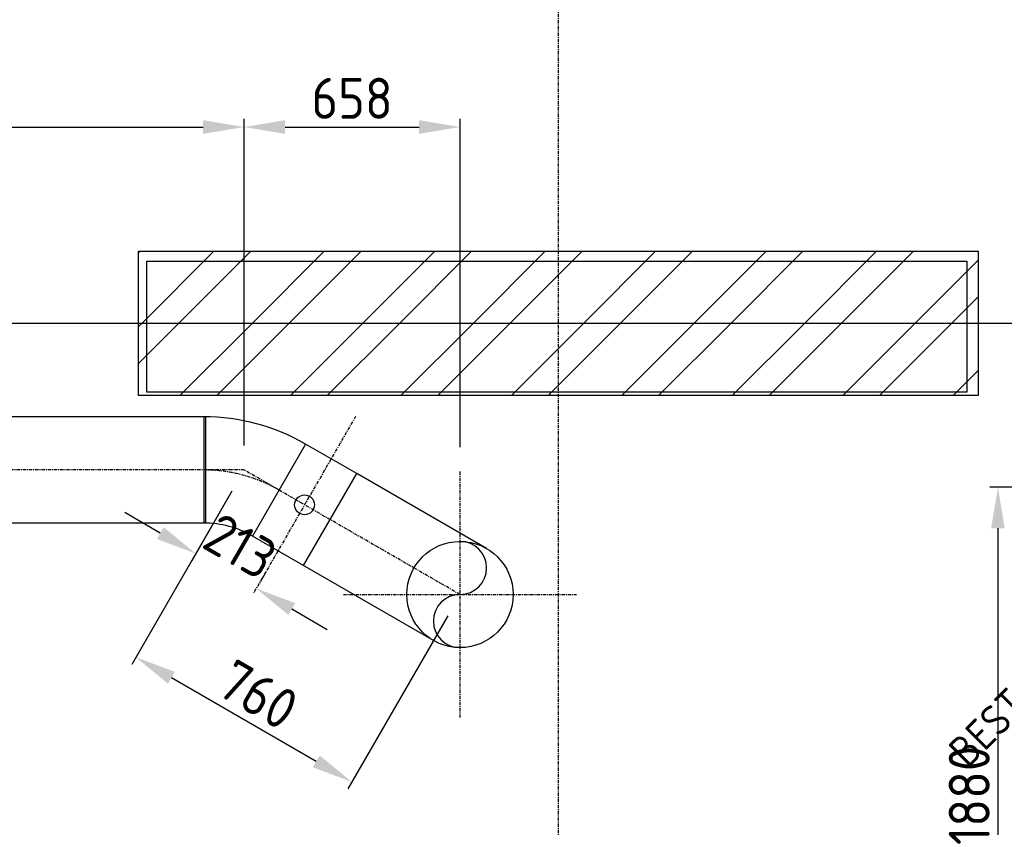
# Model space of a CAD drawing. Header units: metres. Extents: x -82085 to 58758, y -66901 to 95305.
# Tile 104 of 135: x 15149 to 18151, y 20529 to 22992. Entities that reach past the tile are written whole.
import ezdxf
from ezdxf.enums import TextEntityAlignment as Align

# ---------------------------------------------------------------- set-up
doc = ezdxf.new("R2010")
doc.units = ezdxf.units.M
doc.header["$MEASUREMENT"] = 0
doc.header["$PDSIZE"] = -1
doc.linetypes.add('CENTER-LN', pattern=[19, 10, -3, 3, -3])
doc.layers.get('0').update_dxf_attribs({"linetype": 'CONTINUOUS'})
doc.layers.get('DEFPOINTS').update_dxf_attribs({"linetype": 'CONTINUOUS'})
for name, color, linetype in [('3', 3, 'CONTINUOUS'), ('ARCERING', 10, 'CONTINUOUS'), ('CL', 1, 'CENTER-LN'), ('DIM', 10, 'CONTINUOUS'), ('GEBOUW', 7, 'CONTINUOUS'), ('TEXT2', 7, 'CONTINUOUS')]:
    doc.layers.add(name, color=color, linetype=linetype)
doc.styles.add('ROMANS', font='iso.shx')
doc.styles.get("Standard").update_dxf_attribs({"font": 'iso.shx'})
doc.dimstyles.get("Standard").update_dxf_attribs({"dimtxt": 0.18, "dimasz": 0.18, "dimexe": 0.18, "dimexo": 0.0625, "dimgap": 0.09, "dimtad": 0, "dimtih": 1, "dimtoh": 1, "dimdec": 4, "dimzin": 0, "dimdsep": 46, "dimtxsty": 'Standard', "dimcen": 0.09, "dimadec": 0, "dimazin": 0, "dimtfac": 1, "dimtdec": 4, "dimtofl": 0, "dimtmove": 0, "dimatfit": 3, "dimfxl": 1, "dimtolj": 1, "dimtzin": 0, "dimarcsym": 0})

# ---------------------------------------------------------------- blocks, each defined once
blk = doc.blocks.new('*D152')
at = {"layer": 'DEFPOINTS', "color": 0, "transparency": 16777216}
for p in [(20514.4, 21565.7), (18131.9, 19685.7), (18131.9, 19685.7)]:
    blk.add_point(p, dxfattribs=at)
at = {"layer": 'DIM', "color": 0, "lineweight": -2, "transparency": 16777216}
for p, q in [((20439.4, 21565.7), (18106.9, 21565.7)), ((18131.9, 21440.7), (18131.9, 19810.7)), ((18206.9, 19685.7), (18156.9, 19685.7))]:
    blk.add_line(p, q, dxfattribs=at)
at = {"layer": 'DIM', "color": 0, "transparency": 16777216}
for points in [[(18111, 21440.7), (18152.7, 21440.7), (18131.9, 21565.7)], [(18111, 19810.7), (18152.7, 19810.7), (18131.9, 19685.7)]]:
    blk.add_solid(points, dxfattribs=at)
at = {"layer": 'DIM', "color": 0, "transparency": 16777216, "insert": (18044.4, 20625.7), "char_height": 125, "attachment_point": 5, "rotation": 90}
blk.add_mtext('\\A1;1880', dxfattribs=at)
blk = doc.blocks.new('*D101')
at = {"layer": 'DEFPOINTS', "color": 0, "transparency": 16777216}
for p in [(15833.5, 22664.8), (9471.7, 21618.7), (15833.5, 21618.7)]:
    blk.add_point(p, dxfattribs=at)
at = {"layer": 'DIM', "color": 0, "lineweight": -2, "transparency": 16777216}
for p, q in [((9471.7, 21693.7), (9471.7, 22689.8)), ((15833.5, 21693.7), (15833.5, 22689.8)), ((9596.7, 22664.8), (15708.5, 22664.8))]:
    blk.add_line(p, q, dxfattribs=at)
at = {"layer": 'DIM', "color": 0, "transparency": 16777216}
for points in [[(9596.7, 22685.7), (9596.7, 22644), (9471.7, 22664.8)], [(15708.5, 22685.7), (15708.5, 22644), (15833.5, 22664.8)]]:
    blk.add_solid(points, dxfattribs=at)
at = {"layer": 'DIM', "color": 0, "transparency": 16777216, "insert": (12652.6, 22752.3), "char_height": 125, "attachment_point": 5}
blk.add_mtext('\\A1;6362', dxfattribs=at)
blk = doc.blocks.new('*D22')
at = {"layer": 'DEFPOINTS', "color": 0, "transparency": 16777216}
for p in [(15833.5, 21618.7), (16491.7, 21238.7), (15503.6, 21047.2)]:
    blk.add_point(p, dxfattribs=at)
at = {"layer": 'DIM', "color": 0, "lineweight": -2, "transparency": 16777216}
for p, q in [((15796, 21553.7), (15491.1, 21025.6)), ((16454.2, 21173.7), (16149.3, 20645.6)), ((16053.5, 20729.7), (15611.8, 20984.7))]:
    blk.add_line(p, q, dxfattribs=at)
at = {"layer": 'DIM', "color": 0, "transparency": 16777216}
for points in [[(15622.2, 21002.8), (15601.4, 20966.7), (15503.6, 21047.2)], [(16063.9, 20747.8), (16043.1, 20711.7), (16161.8, 20667.2)]]:
    blk.add_solid(points, dxfattribs=at)
at = {"layer": 'DIM', "color": 0, "transparency": 16777216, "insert": (15876.4, 20933), "char_height": 125, "attachment_point": 5, "rotation": 330}
blk.add_mtext('\\A1;760', dxfattribs=at)
blk = doc.blocks.new('*D100')
at = {"layer": 'DEFPOINTS', "color": 0, "transparency": 16777216}
for p in [(16491.7, 22664.8), (15833.5, 21618.7), (16491.7, 21613.7)]:
    blk.add_point(p, dxfattribs=at)
at = {"layer": 'DIM', "color": 0, "lineweight": -2, "transparency": 16777216}
for p, q in [((15833.5, 21693.7), (15833.5, 22689.8)), ((16491.7, 21688.7), (16491.7, 22689.8)), ((15958.5, 22664.8), (16366.7, 22664.8))]:
    blk.add_line(p, q, dxfattribs=at)
at = {"layer": 'DIM', "color": 0, "transparency": 16777216}
for points in [[(15958.5, 22685.7), (15958.5, 22644), (15833.5, 22664.8)], [(16366.7, 22685.7), (16366.7, 22644), (16491.7, 22664.8)]]:
    blk.add_solid(points, dxfattribs=at)
at = {"layer": 'DIM', "color": 0, "transparency": 16777216, "insert": (16162.6, 22752.3), "char_height": 125, "attachment_point": 5}
blk.add_mtext('\\A1;658', dxfattribs=at)
blk = doc.blocks.new('*D98')
at = {"layer": 'DEFPOINTS', "color": 0, "transparency": 16777216}
for p in [(15833.5, 21618.7), (15870.4, 21257.1), (15861.9, 21242.4)]:
    blk.add_point(p, dxfattribs=at)
at = {"layer": 'DIM', "color": 0, "lineweight": -2, "transparency": 16777216}
for p, q in [((15796, 21553.7), (15673.6, 21341.8)), ((15577.9, 21425.9), (15469.6, 21488.4)), ((15899.4, 21307.3), (15882.9, 21278.7)), ((15978.6, 21194.6), (16086.9, 21132.1))]:
    blk.add_line(p, q, dxfattribs=at)
at = {"layer": 'DIM', "color": 0, "transparency": 16777216}
for points in [[(15588.3, 21444), (15567.5, 21407.9), (15686.1, 21363.4)], [(15989, 21212.6), (15968.2, 21176.5), (15870.4, 21257.1)]]:
    blk.add_solid(points, dxfattribs=at)
at = {"layer": 'DIM', "color": 0, "transparency": 16777216, "insert": (15822, 21386), "char_height": 125, "attachment_point": 5, "rotation": 330}
blk.add_mtext('\\A1;213', dxfattribs=at)
blk = doc.blocks.new('*X2')
at = {"color": 0}
for p, q in [((15861.2, 64915.9, 3239), (15866.2, 64920.9, 3239)), ((15870.7, 64700.9, 3239), (16090.7, 64920.9, 3239)), ((15983, 64700.9, 3239), (16203, 64920.9, 3239)), ((16207.5, 64700.9, 3239), (16427.5, 64920.9, 3239)), ((16319.7, 64700.9, 3239), (16539.7, 64920.9, 3239)), ((16544.3, 64700.9, 3239), (16764.3, 64920.9, 3239)), ((16656.5, 64700.9, 3239), (16876.5, 64920.9, 3239)), ((16881, 64700.9, 3239), (17101, 64920.9, 3239)), ((17141.2, 64848.8, 3239), (17213.3, 64920.9, 3239)), ((17217.8, 64700.9, 3239), (17437.8, 64920.9, 3239)), ((17330, 64700.9, 3239), (17550, 64920.9, 3239)), ((17554.5, 64700.9, 3239), (17774.5, 64920.9, 3239)), ((17666.8, 64700.9, 3239), (17886.8, 64920.9, 3239)), ((17891.3, 64700.9, 3239), (18111.3, 64920.9, 3239)), ((18003.5, 64700.9, 3239), (18223.5, 64920.9, 3239)), ((18228.1, 64700.9, 3239), (18421.2, 64894.1, 3239)), ((16993.3, 64700.9, 3239), (17141.2, 64848.8, 3239)), ((18340.3, 64700.9, 3239), (18421.2, 64781.8, 3239)), ((15861.2, 64691.4, 3239), (15870.7, 64700.9, 3239)), ((15861.2, 64579.1, 3239), (15983, 64700.9, 3239)), ((15987.5, 64480.9, 3239), (16207.5, 64700.9, 3239)), ((16099.7, 64480.9, 3239), (16319.7, 64700.9, 3239)), ((16324.3, 64480.9, 3239), (16544.3, 64700.9, 3239)), ((16436.5, 64480.9, 3239), (16656.5, 64700.9, 3239)), ((16661, 64480.9, 3239), (16881, 64700.9, 3239)), ((16773.3, 64480.9, 3239), (16993.3, 64700.9, 3239)), ((17141.2, 64624.3, 3239), (17217.8, 64700.9, 3239)), ((17141.2, 64512.1, 3239), (17330, 64700.9, 3239)), ((17334.5, 64480.9, 3239), (17554.5, 64700.9, 3239)), ((17446.8, 64480.9, 3239), (17666.8, 64700.9, 3239)), ((17671.3, 64480.9, 3239), (17891.3, 64700.9, 3239)), ((17783.5, 64480.9, 3239), (18003.5, 64700.9, 3239)), ((18008.1, 64480.9, 3239), (18228.1, 64700.9, 3239)), ((18120.3, 64480.9, 3239), (18340.3, 64700.9, 3239)), ((16997.8, 64480.9, 3239), (17141.2, 64624.3, 3239)), ((18344.8, 64480.9, 3239), (18421.2, 64557.3, 3239)), ((17110, 64480.9, 3239), (17141.2, 64512.1, 3239))]:
    blk.add_line(p, q, dxfattribs=at)
blk = doc.blocks.new('Gebouw')
at = {"linetype": 'ByBlock', "lineweight": -2}
blk.add_lwpolyline([(-26375, 8325), (-23875, 8325), (-23875, 7925), (-26375, 7925)], close=True, dxfattribs=at)

msp = doc.modelspace()

# ---------------------------------------------------------------- linework, layer by layer
at = {"layer": '3'}
for p, q in [((15716.2444, 21780.61595), (8087.68034, 21780.61595)), ((15711.04825, 21780.61595), (15711.04825, 21456.71595)), ((15716.2444, 21456.71595), (15716.2444, 21780.61595)), ((16020.52325, 21697.69237), (15858.57325, 21417.18674)), ((16176.88173, 21607.41876), (16020.52325, 21697.69237)), ((16014.93173, 21326.91313), (16176.88173, 21607.41876)), ((16572.65534, 21378.91876), (16176.88173, 21607.41876)), ((15716.2444, 21456.71595), (9633.63034, 21456.71595)), ((16410.70534, 21098.41313), (15858.57325, 21417.18674))]:
    msp.add_line(p, q, dxfattribs=at)
for centre, radius in [((16017.72749, 21512.30275), 30.15), ((16491.68034, 21238.66595), 161.95)]:
    msp.add_circle(centre, radius, dxfattribs=at)
for centre, radius, start, end in [((15711.04825, 21161.66595), 618.95, 60, 90), ((15711.04825, 21161.66595), 295.05, 60, 90), ((16491.68034, 21319.64095), 80.975, 270, 90), ((16491.68034, 21157.69095), 80.975, 90, 270)]:
    msp.add_arc(centre, radius, start, end, dxfattribs=at)
at = {"layer": 'CL'}
for p, q in [((16173.56506, 21782.22135), (15861.88991, 21242.38416)), ((16136.08781, 21238.66595), (16847.27286, 21238.66595))]:
    msp.add_line(p, q, dxfattribs=at)
at = {"layer": 'GEBOUW'}
msp.add_lwpolyline([(15511.68034, 21845.66595), (15511.68034, 22285.66595), (18071.68034, 22285.66595), (18071.68034, 21845.66595)], close=True, dxfattribs=at)
at = {"layer": 'TEXT2', "color": 1, "linetype": 'CENTER-LN'}
for p, q in [((16791.68034, 13651.98968), (16791.68034, 27283.37441)), ((34416.68034, 22065.66595), (-2708.31966, 22065.66595)), ((15833.50103, 21618.66595), (-726.32016, 21618.66595)), ((16491.68034, 21238.66595), (15833.50103, 21618.66595)), ((16491.68034, 21613.66595), (16491.68034, 20863.66595))]:
    msp.add_line(p, q, dxfattribs=at)
at = {"layer": 'TEXT2', "color": 7, "linetype": 'CENTER-LN'}
msp.add_lwpolyline([(24989.56379, 27839.95618), (24989.56379, 22065.66595), (6611.14005, 22065.66595), (6611.14005, 13283.84491)], dxfattribs=at)
at = {"layer": 'TEXT2', "color": 1, "linetype": 'CENTER-LN'}
msp.add_arc((15711.04825, 21161.66595), 457, 60, 90, dxfattribs=at)

# ---------------------------------------------------------------- block references
at = {"layer": 'ARCERING'}
msp.add_blockref('*X2', (-349.54789, -42635.21318), dxfattribs=at)
at = {"layer": 'GEBOUW'}
msp.add_blockref('Gebouw', (41911.68019, 13930.6626), dxfattribs=at)

# ---------------------------------------------------------------- texts
at = {"layer": 'GEBOUW', "style": 'ROMANS'}
msp.add_text('BESTAAND BUISDEEL', height=93.75, rotation=45, dxfattribs=at).set_placement((18398.60468, 21131.47202), align=Align.MIDDLE)

# ---------------------------------------------------------------- dimensions: what is measured, and where the dimension line sits
at = {"layer": 'DIM'}
for base, p1, p2, picture, middle in [((15833.50103, 22664.8392), (9471.68034, 21618.66595), (15833.50103, 21618.66595), '*D101', (12652.59068, 22752.3392)), ((16491.68034, 22664.8392), (15833.50103, 21618.66595), (16491.68034, 21613.66595), '*D100', (16162.59068, 22752.3392))]:
    dim = msp.add_linear_dim(base=base, p1=p1, p2=p2, dimstyle='Standard', override={"dimtxt": 125, "dimasz": 125, "dimexe": 25, "dimexo": 75, "dimgap": 25, "dimtad": 1, "dimtih": 0, "dimtoh": 0, "dimdec": 0, "dimzin": 3, "dimcen": 0, "dimtfac": 0.008, "dimtdec": 0, "dimtmove": 0, "dimtzin": 3}, dxfattribs=at)
    dim.commit()
    dim.dimension.update_dxf_attribs({"geometry": picture, "text_midpoint": middle})
dim = msp.add_linear_dim(base=(15870.36265, 21257.05937), p1=(15833.50103, 21618.66595), p2=(15861.88991, 21242.38416), angle=330, dimstyle='Standard', override={"dimtxt": 125, "dimasz": 125, "dimexe": 25, "dimexo": 75, "dimgap": 25, "dimtad": 1, "dimtih": 0, "dimtoh": 0, "dimdec": 0, "dimzin": 3, "dimcen": 0, "dimtfac": 0.008, "dimtdec": 0, "dimtmove": 0, "dimtzin": 3}, dxfattribs=at)
dim.commit()
dim.dimension.update_dxf_attribs({"geometry": '*D98', "text_midpoint": (15778.24942, 21310.24097), "dimtype": 160})
dim = msp.add_aligned_dim(p1=(16491.68034, 21238.66595), p2=(15833.50103, 21618.66595), distance=659.85695, dimstyle='Standard', override={"dimtxt": 125, "dimasz": 125, "dimexe": 25, "dimexo": 75, "dimgap": 25, "dimtad": 1, "dimtih": 0, "dimtoh": 0, "dimdec": 0, "dimzin": 3, "dimcen": 0, "dimtfac": 0.008, "dimtdec": 0, "dimtmove": 2, "dimtzin": 3}, dxfattribs=at)
dim.commit()
dim.dimension.update_dxf_attribs({"geometry": '*D22', "text_midpoint": (15876.41221, 20932.99029)})
dim = msp.add_linear_dim(base=(18131.8628, 19685.66595), p1=(20514.39332, 21565.66595), p2=(18131.8628, 19685.66595), angle=90, dimstyle='Standard', override={"dimtxt": 125, "dimasz": 125, "dimexe": 25, "dimexo": 75, "dimgap": 25, "dimtad": 1, "dimtih": 0, "dimtoh": 0, "dimdec": 0, "dimzin": 3, "dimcen": 0, "dimtfac": 0.008, "dimtdec": 0, "dimtmove": 0, "dimtzin": 3}, dxfattribs=at)
dim.commit()
dim.dimension.update_dxf_attribs({"geometry": '*D152', "text_midpoint": (18044.3628, 20625.66595)})

doc.saveas('drawing.dxf')
